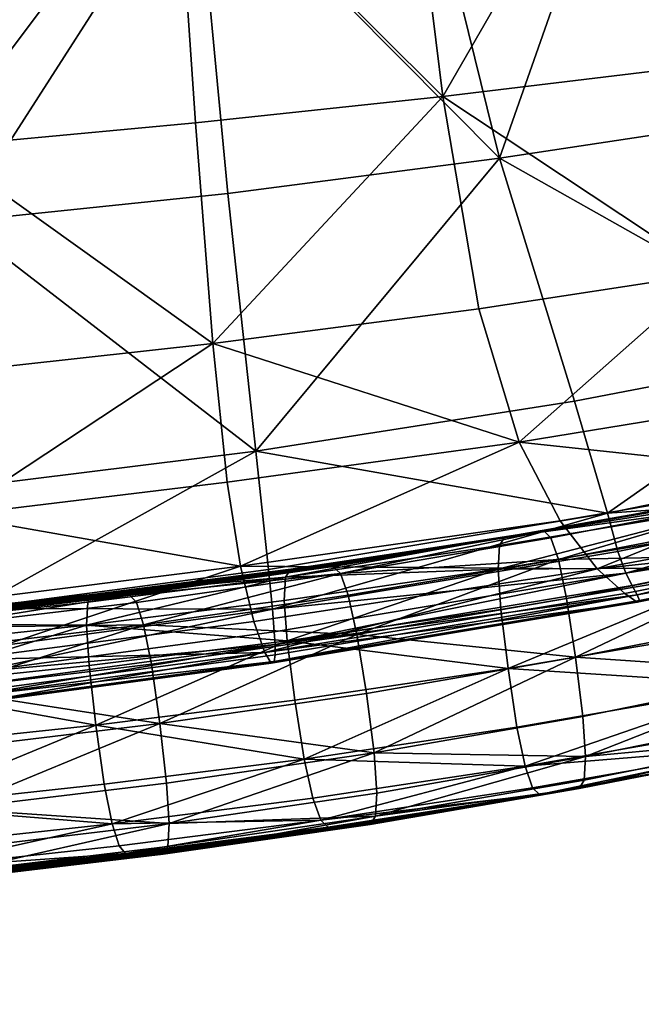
# Model space of a CAD drawing. Header units: millimetres. Extents: x -312 to 313, y -340 to 267.
# Tile 45 of 73: x 156 to 219, y -236 to -137. Entities that reach past the tile are written whole.
import ezdxf

# ---------------------------------------------------------------- set-up
doc = ezdxf.new("R2010")
doc.units = ezdxf.units.MM
doc.layers.add('Default', color=7, linetype='Continuous', true_color=0x000000)
doc.styles.add('Default', font='arial.ttf')
doc.dimstyles.new('Default', dxfattribs={"dimscale": 10, "dimtxt": 2.5, "dimasz": 3, "dimexe": 1, "dimexo": 0.5, "dimgap": 0.8, "dimtad": 1, "dimtoh": 1, "dimzin": 1, "dimdsep": 46, "dimtxsty": 'Default', "dimcen": 2.5, "dimadec": 1, "dimazin": 1, "dimtfac": 1, "dimtdec": 4, "dimtix": 1, "dimtofl": 0, "dimtmove": 1, "dimatfit": 3, "dimfxl": 1, "dimtolj": 1, "dimtzin": 1, "dimarcsym": 0})

# ---------------------------------------------------------------- blocks, each defined once
blk = doc.blocks.new('*D1')
at = {"layer": 'Default', "color": 0, "lineweight": -2}
for p, q in [((-312.5, -238.454), (-312.5, -340.454)), ((312.5, -238.454), (312.5, -340.454)), ((-282.5, -330.454), (282.5, -330.454))]:
    blk.add_line(p, q, dxfattribs=at)
at = {"layer": 'Default', "color": 0}
for points in [[(-282.5, -325.454), (-282.5, -335.454), (-312.5, -330.454)], [(282.5, -335.454), (282.5, -325.454), (312.5, -330.454)]]:
    blk.add_solid(points, dxfattribs=at)
at = {"layer": 'Defpoints', "color": 0}
for p in [(-312.5, -233.454), (312.5, -233.454), (312.5, -330.454)]:
    blk.add_point(p, dxfattribs=at)
at = {"layer": 'Default', "color": 0, "insert": (0, -309.691), "char_height": 25, "attachment_point": 5, "style": 'Default'}
blk.add_mtext('\\A1;625.00', dxfattribs=at)

msp = doc.modelspace()

# ---------------------------------------------------------------- linework, layer by layer
at = {"layer": 'Default', "color": 18, "true_color": 0x000000}
for points in [[(237.968, -140.118, 455.074), (234.033, -113.416, 454.707), (216.229, -114.853, 454.677)], [(198.803, -145.055, 452.814), (216.229, -114.853, 454.677), (195.303, -116.497, 453.692)], [(198.803, -145.055, 452.814), (220.782, -142.427, 454.432), (216.229, -114.853, 454.677)], [(237.968, -140.118, 455.074), (216.229, -114.853, 454.677), (220.782, -142.427, 454.432)], [(243.918, -145.016, 433.514), (216.706, -116.59, 428.168), (235.328, -115.037, 431.142)], [(198.803, -145.055, 452.814), (195.303, -116.497, 453.692), (171.911, -118.258, 452.038)], [(204.51, -151.272, 426.907), (196.417, -118.445, 424.602), (216.706, -116.59, 428.168)], [(204.51, -151.272, 426.907), (216.706, -116.59, 428.168), (228.069, -147.734, 430.946)], [(243.918, -145.016, 433.514), (228.069, -147.734, 430.946), (216.706, -116.59, 428.168)], [(147.969, -150.131, 448.281), (171.911, -118.258, 452.038), (146.712, -120.052, 450.002)], [(147.969, -150.131, 448.281), (173.908, -147.718, 450.628), (171.911, -118.258, 452.038)], [(198.803, -145.055, 452.814), (171.911, -118.258, 452.038), (173.908, -147.718, 450.628)], [(204.51, -151.272, 426.907), (173.902, -120.418, 420.567), (196.417, -118.445, 424.602)], [(150.003, -157.655, 417.567), (148.602, -122.323, 416.191), (173.902, -120.418, 420.567)], [(150.003, -157.655, 417.567), (173.902, -120.418, 420.567), (177.175, -154.842, 422.185)], [(204.51, -151.272, 426.907), (177.175, -154.842, 422.185), (173.902, -120.418, 420.567)], [(198.803, -145.055, 452.814), (225.712, -162.894, 453.309), (220.782, -142.427, 454.432)], [(198.803, -145.055, 452.814), (173.908, -147.718, 450.628), (175.642, -169.942, 448.245)], [(198.803, -145.055, 452.814), (175.642, -169.942, 448.245), (202.436, -166.443, 451.067)], [(198.803, -145.055, 452.814), (202.436, -166.443, 451.067), (225.712, -162.894, 453.309)], [(147.969, -150.131, 448.281), (175.642, -169.942, 448.245), (173.908, -147.718, 450.628)], [(204.51, -151.272, 426.907), (228.069, -147.734, 430.946), (238.805, -170.624, 433.335)], [(147.969, -150.131, 448.281), (148.9, -172.892, 445.487), (175.642, -169.942, 448.245)], [(204.51, -151.272, 426.907), (179.995, -180.787, 423.444), (177.175, -154.842, 422.185)], [(204.51, -151.272, 426.907), (212.057, -175.739, 428.841), (179.995, -180.787, 423.444)], [(204.51, -151.272, 426.907), (238.805, -170.624, 433.335), (212.057, -175.739, 428.841)], [(150.003, -157.655, 417.567), (177.175, -154.842, 422.185), (179.995, -180.787, 423.444)], [(150.003, -157.655, 417.567), (179.995, -180.787, 423.444), (151.05, -184.379, 418.594)], [(206.506, -179.871, 448.104), (225.712, -162.894, 453.309), (202.436, -166.443, 451.067)], [(206.506, -179.871, 448.104), (231.54, -175.763, 450.646), (225.712, -162.894, 453.309)], [(206.506, -179.871, 448.104), (202.436, -166.443, 451.067), (175.642, -169.942, 448.245)], [(149.415, -187.244, 441.652), (175.642, -169.942, 448.245), (148.9, -172.892, 445.487)], [(149.415, -187.244, 441.652), (177.113, -183.917, 444.844), (175.642, -169.942, 448.245)], [(206.506, -179.871, 448.104), (175.642, -169.942, 448.245), (177.113, -183.917, 444.844)], [(215.376, -187.023, 429.741), (212.057, -175.739, 428.841), (238.805, -170.624, 433.335)], [(215.376, -187.023, 429.741), (238.805, -170.624, 433.335), (243.51, -181.247, 434.446)], [(215.376, -187.023, 429.741), (179.995, -180.787, 423.444), (212.057, -175.739, 428.841)], [(206.506, -179.871, 448.104), (237.58, -183.182, 447.532), (231.54, -175.763, 450.646)], [(206.506, -179.871, 448.104), (177.113, -183.917, 444.844), (178.452, -192.344, 440.748)], [(206.506, -179.871, 448.104), (178.452, -192.344, 440.748), (210.611, -187.781, 444.575)], [(206.506, -179.871, 448.104), (210.611, -187.781, 444.575), (237.58, -183.182, 447.532)], [(151.541, -196.616, 419.073), (151.05, -184.379, 418.594), (179.995, -180.787, 423.444)], [(151.541, -196.616, 419.073), (179.995, -180.787, 423.444), (181.259, -192.686, 424.031)], [(215.376, -187.023, 429.741), (181.259, -192.686, 424.031), (179.995, -180.787, 423.444)], [(215.376, -187.023, 429.741), (243.51, -181.247, 434.446), (245.09, -184.94, 434.965)], [(214.351, -192.617, 441.128), (237.58, -183.182, 447.532), (210.611, -187.781, 444.575)], [(214.351, -192.617, 441.128), (243.145, -187.298, 445.056), (237.58, -183.182, 447.532)], [(149.415, -187.244, 441.652), (178.452, -192.344, 440.748), (177.113, -183.917, 444.844)], [(230.512, -185.049, 418.753), (205.672, -189.328, 414.608), (205.006, -189.437, 420.66)], [(230.512, -185.049, 418.753), (205.006, -189.437, 420.66), (230.122, -185.18, 425.076)], [(205.006, -189.437, 420.66), (229.836, -186.062, 430.684), (230.122, -185.18, 425.076)], [(206.335, -189.22, 408.575), (205.672, -189.328, 414.608), (230.512, -185.049, 418.753)], [(231.293, -184.793, 406.154), (206.335, -189.22, 408.575), (230.902, -184.918, 412.449)], [(231.293, -184.793, 406.154), (206.999, -189.119, 402.546), (206.335, -189.22, 408.575)], [(206.335, -189.22, 408.575), (230.512, -185.049, 418.753), (230.902, -184.918, 412.449)], [(207.667, -189.036, 396.513), (206.999, -189.119, 402.546), (231.293, -184.793, 406.154)], [(232.079, -184.559, 393.542), (208.338, -188.952, 390.453), (207.667, -189.036, 396.513)], [(232.079, -184.559, 393.542), (207.667, -189.036, 396.513), (231.685, -184.676, 399.857)], [(207.667, -189.036, 396.513), (231.293, -184.793, 406.154), (231.685, -184.676, 399.857)], [(209.007, -188.848, 384.34), (208.338, -188.952, 390.453), (232.079, -184.559, 393.542)], [(209.007, -188.848, 384.34), (232.079, -184.559, 393.542), (232.473, -184.431, 387.194)], [(232.881, -185.078, 381.565), (209.007, -188.848, 384.34), (232.473, -184.431, 387.194)], [(232.881, -185.078, 381.565), (209.703, -189.502, 378.885), (209.007, -188.848, 384.34)], [(210.453, -191.687, 374.791), (209.703, -189.502, 378.885), (232.881, -185.078, 381.565)], [(210.453, -191.687, 374.791), (232.881, -185.078, 381.565), (233.322, -187.284, 377.405)], [(215.376, -187.023, 429.741), (245.09, -184.94, 434.965), (216.446, -190.882, 430.173)], [(217.251, -193.073, 430.704), (216.446, -190.882, 430.173), (245.09, -184.94, 434.965)], [(217.251, -193.073, 430.704), (245.09, -184.94, 434.965), (246.455, -187.034, 435.577)], [(229.836, -186.062, 430.684), (204.518, -190.295, 426.058), (204.386, -192.654, 430.131)], [(229.836, -186.062, 430.684), (204.386, -192.654, 430.131), (229.759, -188.444, 434.84)], [(205.006, -189.437, 420.66), (204.518, -190.295, 426.058), (229.836, -186.062, 430.684)], [(149.415, -187.244, 441.652), (149.764, -195.955, 437.088), (178.452, -192.344, 440.748)], [(215.376, -187.023, 429.741), (181.649, -196.697, 424.344), (181.259, -192.686, 424.031)], [(215.376, -187.023, 429.741), (216.446, -190.882, 430.173), (181.649, -196.697, 424.344)], [(233.802, -191.235, 374.837), (210.453, -191.687, 374.791), (233.322, -187.284, 377.405)], [(214.351, -192.617, 441.128), (247.264, -189.162, 442.909), (243.145, -187.298, 445.056)], [(217.251, -193.073, 430.704), (246.455, -187.034, 435.577), (247.616, -188.201, 436.375)], [(214.351, -192.617, 441.128), (210.611, -187.781, 444.575), (178.452, -192.344, 440.748)], [(217.251, -193.073, 430.704), (247.616, -188.201, 436.375), (217.867, -194.293, 431.415)], [(218.377, -195.239, 432.386), (217.867, -194.293, 431.415), (247.616, -188.201, 436.375)], [(218.377, -195.239, 432.386), (247.616, -188.201, 436.375), (248.588, -189.112, 437.45)], [(184.21, -192.602, 411.152), (206.335, -189.22, 408.575), (184.915, -192.545, 405.326)], [(184.21, -192.602, 411.152), (205.672, -189.328, 414.608), (206.335, -189.22, 408.575)], [(205.006, -189.437, 420.66), (205.672, -189.328, 414.608), (184.21, -192.602, 411.152)], [(206.335, -189.22, 408.575), (185.621, -192.499, 399.505), (184.915, -192.545, 405.326)], [(185.621, -192.499, 399.505), (207.667, -189.036, 396.513), (186.331, -192.472, 393.681)], [(185.621, -192.499, 399.505), (206.999, -189.119, 402.546), (207.667, -189.036, 396.513)], [(206.335, -189.22, 408.575), (206.999, -189.119, 402.546), (185.621, -192.499, 399.505)], [(207.667, -189.036, 396.513), (187.043, -192.442, 387.807), (186.331, -192.472, 393.681)], [(187.043, -192.442, 387.807), (208.338, -188.952, 390.453), (209.007, -188.848, 384.34)], [(187.043, -192.442, 387.807), (209.007, -188.848, 384.34), (187.754, -192.391, 381.844)], [(207.667, -189.036, 396.513), (208.338, -188.952, 390.453), (187.043, -192.442, 387.807)], [(209.007, -188.848, 384.34), (188.494, -193.084, 376.486), (187.754, -192.391, 381.844)], [(209.007, -188.848, 384.34), (209.703, -189.502, 378.885), (188.494, -193.084, 376.486)], [(204.386, -192.654, 430.131), (229.917, -192.508, 437.416), (229.759, -188.444, 434.84)], [(214.351, -192.617, 441.128), (217.134, -195.107, 438.043), (247.264, -189.162, 442.909)], [(218.369, -195.981, 435.604), (247.264, -189.162, 442.909), (217.134, -195.107, 438.043)], [(218.369, -195.981, 435.604), (248.967, -189.828, 440.782), (247.264, -189.162, 442.909)], [(218.377, -195.239, 432.386), (248.588, -189.112, 437.45), (249.121, -189.682, 438.891)], [(182.984, -193.475, 422.228), (204.518, -190.295, 426.058), (205.006, -189.437, 420.66)], [(182.984, -193.475, 422.228), (205.006, -189.437, 420.66), (183.503, -192.658, 416.992)], [(204.386, -192.654, 430.131), (204.518, -190.295, 426.058), (182.984, -193.475, 422.228)], [(205.006, -189.437, 420.66), (184.21, -192.602, 411.152), (183.503, -192.658, 416.992)], [(188.494, -193.084, 376.486), (209.703, -189.502, 378.885), (210.453, -191.687, 374.791)], [(218.369, -195.981, 435.604), (218.601, -195.828, 433.74), (249.121, -189.682, 438.891)], [(218.369, -195.981, 435.604), (249.121, -189.682, 438.891), (248.967, -189.828, 440.782)], [(218.377, -195.239, 432.386), (249.121, -189.682, 438.891), (218.601, -195.828, 433.74)], [(217.251, -193.073, 430.704), (181.649, -196.697, 424.344), (216.446, -190.882, 430.173)], [(233.802, -191.235, 374.837), (211.271, -195.622, 372.231), (210.453, -191.687, 374.791)], [(212.175, -201.532, 371.376), (211.271, -195.622, 372.231), (233.802, -191.235, 374.837)], [(212.175, -201.532, 371.376), (233.802, -191.235, 374.837), (234.333, -197.12, 373.985)], [(188.494, -193.084, 376.486), (210.453, -191.687, 374.791), (189.291, -195.285, 372.425)], [(210.453, -191.687, 374.791), (190.161, -199.234, 369.862), (189.291, -195.285, 372.425)], [(210.453, -191.687, 374.791), (211.271, -195.622, 372.231), (190.161, -199.234, 369.862)], [(150.199, -201.793, 432.111), (178.452, -192.344, 440.748), (149.764, -195.955, 437.088)], [(150.199, -201.793, 432.111), (179.793, -197.924, 436.281), (178.452, -192.344, 440.748)], [(151.541, -196.616, 419.073), (181.259, -192.686, 424.031), (181.649, -196.697, 424.344)], [(184.21, -192.602, 411.152), (163.522, -195.201, 413.737), (183.503, -192.658, 416.992)], [(184.21, -192.602, 411.152), (164.152, -195.205, 408.074), (163.522, -195.201, 413.737)], [(163.522, -195.201, 413.737), (182.984, -193.475, 422.228), (183.503, -192.658, 416.992)], [(164.782, -195.208, 402.423), (164.152, -195.205, 408.074), (184.21, -192.602, 411.152)], [(185.621, -192.499, 399.505), (165.411, -195.22, 396.777), (164.782, -195.208, 402.423)], [(185.621, -192.499, 399.505), (164.782, -195.208, 402.423), (184.915, -192.545, 405.326)], [(164.782, -195.208, 402.423), (184.21, -192.602, 411.152), (184.915, -192.545, 405.326)], [(166.045, -195.251, 391.125), (165.411, -195.22, 396.777), (185.621, -192.499, 399.505)], [(187.043, -192.442, 387.807), (166.68, -195.281, 385.411), (166.045, -195.251, 391.125)], [(187.043, -192.442, 387.807), (166.045, -195.251, 391.125), (186.331, -192.472, 393.681)], [(166.045, -195.251, 391.125), (185.621, -192.499, 399.505), (186.331, -192.472, 393.681)], [(167.315, -195.288, 379.575), (166.68, -195.281, 385.411), (187.043, -192.442, 387.807)], [(188.494, -193.084, 376.486), (167.315, -195.288, 379.575), (187.754, -192.391, 381.844)], [(167.315, -195.288, 379.575), (187.043, -192.442, 387.807), (187.754, -192.391, 381.844)], [(188.494, -193.084, 376.486), (167.976, -196.029, 374.297), (167.315, -195.288, 379.575)], [(168.687, -198.261, 370.258), (167.976, -196.029, 374.297), (188.494, -193.084, 376.486)], [(168.687, -198.261, 370.258), (188.494, -193.084, 376.486), (189.291, -195.285, 372.425)], [(214.351, -192.617, 441.128), (178.452, -192.344, 440.748), (179.793, -197.924, 436.281)], [(214.351, -192.617, 441.128), (179.793, -197.924, 436.281), (180.898, -201.055, 432.244)], [(214.351, -192.617, 441.128), (180.898, -201.055, 432.244), (217.134, -195.107, 438.043)], [(217.251, -193.073, 430.704), (181.845, -198.975, 424.786), (181.649, -196.697, 424.344)], [(217.251, -193.073, 430.704), (181.915, -200.259, 425.409), (181.845, -198.975, 424.786)], [(217.251, -193.073, 430.704), (217.867, -194.293, 431.415), (181.915, -200.259, 425.409)], [(204.386, -192.654, 430.131), (182.984, -193.475, 422.228), (182.843, -195.815, 426.242)], [(183.131, -199.873, 428.791), (204.386, -192.654, 430.131), (182.843, -195.815, 426.242)], [(183.131, -199.873, 428.791), (204.656, -196.709, 432.689), (204.386, -192.654, 430.131)], [(204.386, -192.654, 430.131), (204.656, -196.709, 432.689), (229.917, -192.508, 437.416)], [(229.917, -192.508, 437.416), (204.656, -196.709, 432.689), (205.375, -202.655, 433.544)], [(229.917, -192.508, 437.416), (205.375, -202.655, 433.544), (230.339, -198.433, 438.283)], [(182.984, -193.475, 422.228), (163.058, -195.975, 418.838), (162.932, -198.3, 422.806)], [(182.984, -193.475, 422.228), (162.932, -198.3, 422.806), (182.843, -195.815, 426.242)], [(163.522, -195.201, 413.737), (163.058, -195.975, 418.838), (182.984, -193.475, 422.228)], [(218.377, -195.239, 432.386), (181.915, -200.259, 425.409), (217.867, -194.293, 431.415)], [(142.566, -198.167, 415.53), (163.058, -195.975, 418.838), (163.522, -195.201, 413.737)], [(142.566, -198.167, 415.53), (163.522, -195.201, 413.737), (142.971, -197.426, 410.556)], [(163.522, -195.201, 413.737), (143.523, -197.473, 405.065), (142.971, -197.426, 410.556)], [(163.522, -195.201, 413.737), (164.152, -195.205, 408.074), (143.523, -197.473, 405.065)], [(143.523, -197.473, 405.065), (164.152, -195.205, 408.074), (164.782, -195.208, 402.423)], [(143.523, -197.473, 405.065), (164.782, -195.208, 402.423), (144.073, -197.519, 399.583)], [(164.782, -195.208, 402.423), (144.624, -197.574, 394.104), (144.073, -197.519, 399.583)], [(164.782, -195.208, 402.423), (165.411, -195.22, 396.777), (144.624, -197.574, 394.104)], [(144.624, -197.574, 394.104), (165.411, -195.22, 396.777), (166.045, -195.251, 391.125)], [(144.624, -197.574, 394.104), (166.045, -195.251, 391.125), (145.178, -197.646, 388.618)], [(166.045, -195.251, 391.125), (145.734, -197.717, 383.068), (145.178, -197.646, 388.618)], [(166.045, -195.251, 391.125), (166.68, -195.281, 385.411), (145.734, -197.717, 383.068)], [(145.734, -197.717, 383.068), (166.68, -195.281, 385.411), (167.315, -195.288, 379.575)], [(145.734, -197.717, 383.068), (167.315, -195.288, 379.575), (146.29, -197.766, 377.398)], [(167.315, -195.288, 379.575), (146.869, -198.543, 372.245), (146.29, -197.766, 377.398)], [(167.315, -195.288, 379.575), (167.976, -196.029, 374.297), (146.869, -198.543, 372.245)], [(190.161, -199.234, 369.862), (168.687, -198.261, 370.258), (189.291, -195.285, 372.425)], [(218.369, -195.981, 435.604), (217.134, -195.107, 438.043), (180.898, -201.055, 432.244)], [(218.377, -195.239, 432.386), (218.601, -195.828, 433.74), (181.822, -201.953, 427.555)], [(218.377, -195.239, 432.386), (181.822, -201.953, 427.555), (181.93, -201.29, 426.272)], [(218.377, -195.239, 432.386), (181.93, -201.29, 426.272), (181.915, -200.259, 425.409)], [(162.932, -198.3, 422.806), (163.058, -195.975, 418.838), (142.566, -198.167, 415.53)], [(146.869, -198.543, 372.245), (167.976, -196.029, 374.297), (168.687, -198.261, 370.258)], [(162.932, -198.3, 422.806), (183.131, -199.873, 428.791), (182.843, -195.815, 426.242)], [(218.369, -195.981, 435.604), (180.898, -201.055, 432.244), (181.526, -202.137, 429.44)], [(218.369, -195.981, 435.604), (181.526, -202.137, 429.44), (181.822, -201.953, 427.555)], [(218.369, -195.981, 435.604), (181.822, -201.953, 427.555), (218.601, -195.828, 433.74)], [(190.161, -199.234, 369.862), (211.271, -195.622, 372.231), (212.175, -201.532, 371.376)], [(151.541, -196.616, 419.073), (181.649, -196.697, 424.344), (151.679, -200.719, 419.346)], [(151.665, -203.04, 419.758), (151.679, -200.719, 419.346), (181.649, -196.697, 424.344)], [(151.665, -203.04, 419.758), (181.649, -196.697, 424.344), (181.845, -198.975, 424.786)], [(205.375, -202.655, 433.544), (204.656, -196.709, 432.689), (183.131, -199.873, 428.791)], [(234.757, -203.044, 374.85), (212.175, -201.532, 371.376), (234.333, -197.12, 373.985)], [(162.932, -198.3, 422.806), (142.566, -198.167, 415.53), (142.457, -200.483, 419.455)], [(146.869, -198.543, 372.245), (168.687, -198.261, 370.258), (147.494, -200.8, 368.244)], [(168.687, -198.261, 370.258), (148.175, -204.791, 365.668), (147.494, -200.8, 368.244)], [(168.687, -198.261, 370.258), (169.465, -202.236, 367.688), (148.175, -204.791, 365.668)], [(150.199, -201.793, 432.111), (180.898, -201.055, 432.244), (179.793, -197.924, 436.281)], [(190.161, -199.234, 369.862), (169.465, -202.236, 367.688), (168.687, -198.261, 370.258)], [(142.681, -204.555, 421.999), (162.932, -198.3, 422.806), (142.457, -200.483, 419.455)], [(142.681, -204.555, 421.999), (163.189, -202.366, 425.352), (162.932, -198.3, 422.806)], [(151.665, -203.04, 419.758), (181.845, -198.975, 424.786), (181.915, -200.259, 425.409)], [(162.932, -198.3, 422.806), (163.189, -202.366, 425.352), (183.131, -199.873, 428.791)], [(170.322, -208.201, 366.817), (169.465, -202.236, 367.688), (190.161, -199.234, 369.862)], [(170.322, -208.201, 366.817), (190.161, -199.234, 369.862), (191.121, -205.174, 368.999)], [(190.161, -199.234, 369.862), (212.175, -201.532, 371.376), (191.121, -205.174, 368.999)], [(205.375, -202.655, 433.544), (230.868, -204.322, 437.435), (230.339, -198.433, 438.283)], [(151.421, -205.404, 421.183), (151.559, -204.346, 420.354), (181.915, -200.259, 425.409)], [(151.421, -205.404, 421.183), (181.915, -200.259, 425.409), (181.93, -201.29, 426.272)], [(151.665, -203.04, 419.758), (181.915, -200.259, 425.409), (151.559, -204.346, 420.354)], [(183.131, -199.873, 428.791), (163.189, -202.366, 425.352), (163.872, -208.361, 426.185)], [(183.131, -199.873, 428.791), (163.872, -208.361, 426.185), (183.895, -205.844, 429.634)], [(205.375, -202.655, 433.544), (183.131, -199.873, 428.791), (183.895, -205.844, 429.634)], [(150.199, -201.793, 432.111), (150.63, -205.111, 427.623), (180.898, -201.055, 432.244)], [(150.971, -206.265, 424.527), (180.898, -201.055, 432.244), (150.63, -205.111, 427.623)], [(150.971, -206.265, 424.527), (181.526, -202.137, 429.44), (180.898, -201.055, 432.244)], [(148.175, -204.791, 365.668), (169.465, -202.236, 367.688), (170.322, -208.201, 366.817)], [(150.971, -206.265, 424.527), (181.822, -201.953, 427.555), (181.526, -202.137, 429.44)], [(150.971, -206.265, 424.527), (151.23, -206.086, 422.491), (181.822, -201.953, 427.555)], [(151.421, -205.404, 421.183), (181.822, -201.953, 427.555), (151.23, -206.086, 422.491)], [(151.421, -205.404, 421.183), (181.93, -201.29, 426.272), (181.822, -201.953, 427.555)], [(212.175, -201.532, 371.376), (191.886, -211.148, 369.839), (191.121, -205.174, 368.999)], [(212.175, -201.532, 371.376), (212.895, -207.482, 372.226), (191.886, -211.148, 369.839)], [(234.757, -203.044, 374.85), (212.895, -207.482, 372.226), (212.175, -201.532, 371.376)], [(163.872, -208.361, 426.185), (163.189, -202.366, 425.352), (142.681, -204.555, 421.999)], [(184.853, -211.78, 428.773), (205.375, -202.655, 433.544), (183.895, -205.844, 429.634)], [(184.853, -211.78, 428.773), (206.277, -208.562, 432.693), (205.375, -202.655, 433.544)], [(205.375, -202.655, 433.544), (206.277, -208.562, 432.693), (230.868, -204.322, 437.435)], [(213.165, -211.538, 374.781), (212.895, -207.482, 372.226), (234.757, -203.044, 374.85)], [(213.165, -211.538, 374.781), (234.757, -203.044, 374.85), (234.915, -207.111, 377.428)], [(163.872, -208.361, 426.185), (142.681, -204.555, 421.999), (143.28, -210.563, 422.828)], [(148.175, -204.791, 365.668), (170.322, -208.201, 366.817), (148.927, -210.774, 364.79)], [(191.886, -211.148, 369.839), (170.322, -208.201, 366.817), (191.121, -205.174, 368.999)], [(230.868, -204.322, 437.435), (206.277, -208.562, 432.693), (207.095, -212.498, 430.136)], [(230.868, -204.322, 437.435), (207.095, -212.498, 430.136), (231.35, -208.273, 434.87)], [(163.872, -208.361, 426.185), (184.853, -211.78, 428.773), (183.895, -205.844, 429.634)], [(234.837, -209.498, 381.594), (213.165, -211.538, 374.781), (234.915, -207.111, 377.428)], [(191.886, -211.148, 369.839), (212.895, -207.482, 372.226), (213.165, -211.538, 374.781)], [(144.032, -216.546, 421.948), (163.872, -208.361, 426.185), (143.28, -210.563, 422.828)], [(144.032, -216.546, 421.948), (164.728, -214.323, 425.312), (163.872, -208.361, 426.185)], [(170.322, -208.201, 366.817), (149.526, -216.784, 365.619), (148.927, -210.774, 364.79)], [(170.322, -208.201, 366.817), (171.004, -214.197, 367.651), (149.526, -216.784, 365.619)], [(163.872, -208.361, 426.185), (164.728, -214.323, 425.312), (184.853, -211.78, 428.773)], [(191.886, -211.148, 369.839), (171.004, -214.197, 367.651), (170.322, -208.201, 366.817)], [(207.095, -212.498, 430.136), (206.277, -208.562, 432.693), (184.853, -211.78, 428.773)], [(207.095, -212.498, 430.136), (231.789, -210.478, 430.72), (231.35, -208.273, 434.87)], [(212.542, -214.759, 384.327), (213.032, -213.897, 378.873), (234.837, -209.498, 381.594)], [(212.542, -214.759, 384.327), (234.837, -209.498, 381.594), (234.549, -210.382, 387.224)], [(234.837, -209.498, 381.594), (213.032, -213.897, 378.873), (213.165, -211.538, 374.781)], [(171.261, -218.263, 370.195), (171.004, -214.197, 367.651), (191.886, -211.148, 369.839)], [(171.261, -218.263, 370.195), (191.886, -211.148, 369.839), (192.173, -215.206, 372.386)], [(191.886, -211.148, 369.839), (213.165, -211.538, 374.781), (192.173, -215.206, 372.386)], [(207.095, -212.498, 430.136), (207.844, -214.683, 426.064), (231.789, -210.478, 430.72)], [(231.789, -210.478, 430.72), (207.844, -214.683, 426.064), (208.538, -215.339, 420.667)], [(231.789, -210.478, 430.72), (208.538, -215.339, 420.667), (232.197, -211.125, 425.115)], [(208.538, -215.339, 420.667), (209.201, -215.228, 414.615), (232.587, -210.993, 418.792)], [(208.538, -215.339, 420.667), (232.587, -210.993, 418.792), (232.197, -211.125, 425.115)], [(232.587, -210.993, 418.792), (209.201, -215.228, 414.615), (209.864, -215.118, 408.58)], [(209.864, -215.118, 408.58), (210.531, -215.023, 402.549), (233.621, -210.688, 406.236)], [(209.864, -215.118, 408.58), (233.621, -210.688, 406.236), (232.976, -210.862, 412.489)], [(232.587, -210.993, 418.792), (209.864, -215.118, 408.58), (232.976, -210.862, 412.489)], [(233.621, -210.688, 406.236), (210.531, -215.023, 402.549), (211.201, -214.94, 396.508)], [(211.201, -214.94, 396.508), (211.873, -214.861, 390.44), (234.157, -210.509, 393.571)], [(211.201, -214.94, 396.508), (234.157, -210.509, 393.571), (233.761, -210.623, 399.891)], [(233.621, -210.688, 406.236), (211.201, -214.94, 396.508), (233.761, -210.623, 399.891)], [(234.157, -210.509, 393.571), (211.873, -214.861, 390.44), (212.542, -214.759, 384.327)], [(234.157, -210.509, 393.571), (212.542, -214.759, 384.327), (234.549, -210.382, 387.224)], [(184.853, -211.78, 428.773), (164.728, -214.323, 425.312), (165.505, -218.297, 422.74)], [(184.853, -211.78, 428.773), (165.505, -218.297, 422.74), (185.724, -215.728, 426.211)], [(207.095, -212.498, 430.136), (184.853, -211.78, 428.773), (185.724, -215.728, 426.211)], [(213.165, -211.538, 374.781), (213.032, -213.897, 378.873), (192.031, -217.546, 376.438)], [(213.165, -211.538, 374.781), (192.031, -217.546, 376.438), (192.173, -215.206, 372.386)], [(186.52, -217.931, 422.19), (207.095, -212.498, 430.136), (185.724, -215.728, 426.211)], [(186.52, -217.931, 422.19), (207.844, -214.683, 426.064), (207.095, -212.498, 430.136)], [(192.031, -217.546, 376.438), (213.032, -213.897, 378.873), (212.542, -214.759, 384.327)], [(165.505, -218.297, 422.74), (164.728, -214.323, 425.312), (144.032, -216.546, 421.948)], [(149.526, -216.784, 365.619), (171.004, -214.197, 367.651), (171.261, -218.263, 370.195)], [(208.538, -215.339, 420.667), (207.844, -214.683, 426.064), (186.52, -217.931, 422.19)], [(209.864, -215.118, 408.58), (187.963, -218.571, 411.111), (188.667, -218.513, 405.285)], [(209.864, -215.118, 408.58), (209.201, -215.228, 414.615), (187.963, -218.571, 411.111)], [(189.375, -218.472, 399.462), (209.864, -215.118, 408.58), (188.667, -218.513, 405.285)], [(211.201, -214.94, 396.508), (210.531, -215.023, 402.549), (189.375, -218.472, 399.462)], [(211.201, -214.94, 396.508), (189.375, -218.472, 399.462), (190.086, -218.443, 393.633)], [(189.375, -218.472, 399.462), (210.531, -215.023, 402.549), (209.864, -215.118, 408.58)], [(190.799, -218.418, 387.755), (211.201, -214.94, 396.508), (190.086, -218.443, 393.633)], [(212.542, -214.759, 384.327), (211.873, -214.861, 390.44), (190.799, -218.418, 387.755)], [(212.542, -214.759, 384.327), (190.799, -218.418, 387.755), (191.51, -218.368, 381.793)], [(190.799, -218.418, 387.755), (211.873, -214.861, 390.44), (211.201, -214.94, 396.508)], [(192.031, -217.546, 376.438), (212.542, -214.759, 384.327), (191.51, -218.368, 381.793)], [(165.505, -218.297, 422.74), (186.52, -217.931, 422.19), (185.724, -215.728, 426.211)], [(192.031, -217.546, 376.438), (171.261, -218.263, 370.195), (192.173, -215.206, 372.386)], [(208.538, -215.339, 420.667), (186.52, -217.931, 422.19), (187.256, -218.627, 416.951)], [(187.963, -218.571, 411.111), (208.538, -215.339, 420.667), (187.256, -218.627, 416.951)], [(187.963, -218.571, 411.111), (209.201, -215.228, 414.615), (208.538, -215.339, 420.667)], [(165.505, -218.297, 422.74), (144.032, -216.546, 421.948), (144.714, -220.538, 419.369)], [(149.526, -216.784, 365.619), (171.261, -218.263, 370.195), (149.751, -220.855, 368.163)], [(165.505, -218.297, 422.74), (166.217, -220.532, 418.756), (186.52, -217.931, 422.19)], [(186.52, -217.931, 422.19), (166.217, -220.532, 418.756), (166.875, -221.279, 413.65)], [(186.52, -217.931, 422.19), (166.875, -221.279, 413.65), (187.256, -218.627, 416.951)], [(170.669, -221.369, 379.491), (192.031, -217.546, 376.438), (191.51, -218.368, 381.793)], [(170.669, -221.369, 379.491), (171.134, -220.589, 374.218), (192.031, -217.546, 376.438)], [(192.031, -217.546, 376.438), (171.134, -220.589, 374.218), (171.261, -218.263, 370.195)], [(145.338, -222.795, 415.425), (165.505, -218.297, 422.74), (144.714, -220.538, 419.369)], [(145.338, -222.795, 415.425), (166.217, -220.532, 418.756), (165.505, -218.297, 422.74)], [(171.261, -218.263, 370.195), (171.134, -220.589, 374.218), (149.64, -223.172, 372.145)], [(171.261, -218.263, 370.195), (149.64, -223.172, 372.145), (149.751, -220.855, 368.163)], [(166.875, -221.279, 413.65), (167.505, -221.282, 407.988), (187.963, -218.571, 411.111)], [(166.875, -221.279, 413.65), (187.963, -218.571, 411.111), (187.256, -218.627, 416.951)], [(187.963, -218.571, 411.111), (167.505, -221.282, 407.988), (168.133, -221.285, 402.338)], [(168.133, -221.285, 402.338), (168.765, -221.302, 396.691), (189.375, -218.472, 399.462)], [(168.133, -221.285, 402.338), (189.375, -218.472, 399.462), (188.667, -218.513, 405.285)], [(187.963, -218.571, 411.111), (168.133, -221.285, 402.338), (188.667, -218.513, 405.285)], [(189.375, -218.472, 399.462), (168.765, -221.302, 396.691), (169.397, -221.33, 391.04)], [(169.397, -221.33, 391.04), (170.034, -221.361, 385.326), (190.799, -218.418, 387.755)], [(169.397, -221.33, 391.04), (190.799, -218.418, 387.755), (190.086, -218.443, 393.633)], [(189.375, -218.472, 399.462), (169.397, -221.33, 391.04), (190.086, -218.443, 393.633)], [(190.799, -218.418, 387.755), (170.034, -221.361, 385.326), (170.669, -221.369, 379.491)], [(190.799, -218.418, 387.755), (170.669, -221.369, 379.491), (191.51, -218.368, 381.793)], [(166.875, -221.279, 413.65), (166.217, -220.532, 418.756), (145.338, -222.795, 415.425)], [(149.64, -223.172, 372.145), (171.134, -220.589, 374.218), (170.669, -221.369, 379.491)], [(166.875, -221.279, 413.65), (145.338, -222.795, 415.425), (145.914, -223.58, 410.445)], [(146.465, -223.626, 404.953), (166.875, -221.279, 413.65), (145.914, -223.58, 410.445)], [(146.465, -223.626, 404.953), (167.505, -221.282, 407.988), (166.875, -221.279, 413.65)], [(168.133, -221.285, 402.338), (167.505, -221.282, 407.988), (146.465, -223.626, 404.953)], [(168.133, -221.285, 402.338), (146.465, -223.626, 404.953), (147.014, -223.672, 399.472)], [(147.566, -223.731, 393.993), (168.133, -221.285, 402.338), (147.014, -223.672, 399.472)], [(147.566, -223.731, 393.993), (168.765, -221.302, 396.691), (168.133, -221.285, 402.338)], [(169.397, -221.33, 391.04), (168.765, -221.302, 396.691), (147.566, -223.731, 393.993)], [(169.397, -221.33, 391.04), (147.566, -223.731, 393.993), (148.12, -223.8, 388.508)], [(148.676, -223.871, 382.96), (169.397, -221.33, 391.04), (148.12, -223.8, 388.508)], [(148.676, -223.871, 382.96), (170.034, -221.361, 385.326), (169.397, -221.33, 391.04)], [(170.669, -221.369, 379.491), (170.034, -221.361, 385.326), (148.676, -223.871, 382.96)], [(170.669, -221.369, 379.491), (148.676, -223.871, 382.96), (149.232, -223.92, 377.292)], [(149.64, -223.172, 372.145), (170.669, -221.369, 379.491), (149.232, -223.92, 377.292)]]:
    msp.add_3dface(points, dxfattribs=at)

# ---------------------------------------------------------------- dimensions: what is measured, and where the dimension line sits
at = {"layer": 'Default'}
dim = msp.add_linear_dim(base=(312.5, -330.454, -0.122), p1=(-312.5, -233.454, -0.122), p2=(312.5, -233.454, -0.122), dimstyle='Default', override={"dimscale": 10, "dimtxt": 2.5, "dimasz": 3, "dimexe": 1, "dimexo": 0.5, "dimgap": 0.8, "dimtad": 1, "dimtih": 0, "dimtoh": 0, "dimdec": 2, "dimlfac": 1, "dimzin": 1, "dimtxsty": 'Default', "dimsah": 0, "dimcen": 2.5, "dimadec": 1, "dimazin": 1, "dimtix": 0, "dimtmove": 0, "dimtzin": 1}, dxfattribs=at)
dim.commit()
dim.dimension.update_dxf_attribs({"geometry": '*D1', "text_midpoint": (0, -309.691, -0.122)})

doc.saveas('drawing.dxf')
